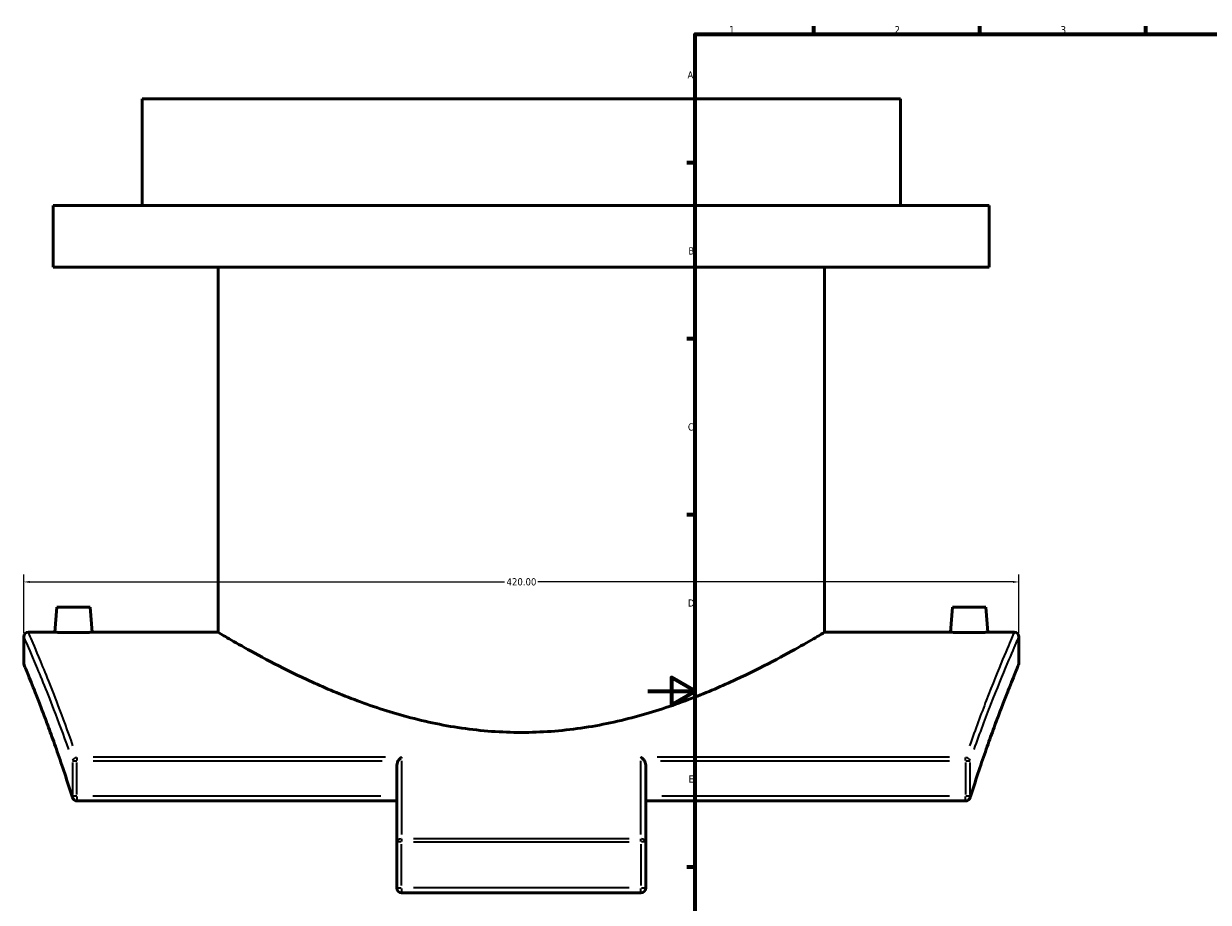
# Model space of a CAD drawing. Header units: millimetres. Extents: x -263 to 1411, y -311 to 1273.
# Tile 2 of 8: x -263 to 237, y 208 to 578. Entities that reach past the tile are written whole.
import ezdxf

# ---------------------------------------------------------------- set-up
doc = ezdxf.new("R2010")
doc.units = ezdxf.units.MM
for name, color, linetype, lineweight in [('Border (ANSI)', 7, 'Continuous', 70), ('Dimension (ANSI)', 7, 'Continuous', 25), ('Visible (ANSI)', 7, 'Continuous', 50), ('Visible Narrow (ANSI)', 7, 'Continuous', 35)]:
    doc.layers.add(name, color=color, linetype=linetype, lineweight=lineweight)
doc.styles.add('Note Text (ANSI)', font='tahoma.ttf')
doc.dimstyles.new('Default - mm (ANSI)', dxfattribs={"dimtxt": 3.048, "dimasz": 2.5, "dimexe": 3.175, "dimexo": 1.6002, "dimgap": 0.8, "dimtad": 0, "dimtoh": 1, "dimrnd": 1e-08, "dimzin": 4, "dimdsep": 46, "dimtxsty": 'Note Text (ANSI)', "dimcen": 0.09, "dimdle": 10, "dimclrd": 256, "dimclre": 256, "dimclrt": 256, "dimadec": 1, "dimazin": 1, "dimtfac": 1, "dimtofl": 0, "dimtmove": 0, "dimatfit": 3, "dimfxl": 1, "dimtolj": 1, "dimtzin": 4, "dimlwd": -1, "dimlwe": -1, "dimarcsym": 0})

# ---------------------------------------------------------------- blocks, each defined once
blk = doc.blocks.new('Borders Default Border')
at = {"layer": 'Border (ANSI)'}
for p, q in [((70.08, 574), (70.08, 577.45)), ((140.17, 574), (140.17, 577.45)), ((210.25, 574), (210.25, 577.45)), ((20, 519.75), (16.55, 519.75)), ((20, 445.5), (16.55, 445.5)), ((20, 371.25), (16.55, 371.25)), ((20, 222.75), (16.55, 222.75))]:
    blk.add_line(p, q, dxfattribs=at)
at = {"layer": 'Border (ANSI)', "flags": 128}
for points in [[(20, 20), (20, 574), (821, 574), (821, 20), (20, 20)], [(0, 297), (20, 297), (10, 302.77), (10, 291.23), (20, 297)]]:
    blk.add_lwpolyline(points, dxfattribs=at)
at = {"layer": 'Border (ANSI)', "char_height": 3.05, "attachment_point": 7, "style": 'Note Text (ANSI)'}
for s, insert in [('1', (34.35, 574.4)), ('2', (104.2, 574.4)), ('3', (174.26, 574.34)), ('A', (16.78, 555.35)), ('B', (17.15, 481.1)), ('C', (16.95, 406.8)), ('D', (16.96, 332.6)), ('E', (17.21, 258.35))]:
    blk.add_mtext(s, dxfattribs=dict(at, insert=insert))
blk = doc.blocks.new('*D13')
at = {"layer": 'Defpoints', "color": 0, "transparency": 16777216}
for p in [(-263.34, 343), (-263.34, 319.79), (156.66, 319.79)]:
    blk.add_point(p, dxfattribs=at)
at = {"layer": 'Dimension (ANSI)', "transparency": 16777216}
for p, q in [((-263.34, 321.39), (-263.34, 346.18)), ((156.66, 321.39), (156.66, 346.18)), ((-260.84, 343), (-60.37, 343)), ((154.16, 343), (-46.31, 343))]:
    blk.add_line(p, q, dxfattribs=at)
for points in [[(-260.84, 343.42), (-260.84, 342.59), (-263.34, 343)], [(154.16, 343.42), (154.16, 342.59), (156.66, 343)]]:
    blk.add_solid(points, dxfattribs=at)
at = {"layer": 'Dimension (ANSI)', "transparency": 16777216, "insert": (-59.57, 344.59), "char_height": 3.048, "attachment_point": 1, "style": 'Note Text (ANSI)'}
blk.add_mtext('\\A1;420.00', dxfattribs=at)

msp = doc.modelspace()

# ---------------------------------------------------------------- linework, layer by layer
at = {"layer": 'Visible (ANSI)'}
for p, q in [((106.658, 546.795), (-213.342, 546.795)), ((-213.342, 501.795), (-213.342, 546.795)), ((106.658, 501.795), (106.658, 546.795)), ((144.158, 501.795), (-250.842, 501.795)), ((-250.842, 475.795), (-250.842, 501.795)), ((144.158, 475.795), (144.158, 501.795)), ((144.158, 475.795), (-250.842, 475.795)), ((-181.342, 321.795), (-181.342, 475.795)), ((74.658, 321.795), (74.658, 475.795)), ((-249.342, 332.395), (-250.27, 321.795)), ((-249.342, 332.395), (-235.342, 332.395)), ((-235.342, 332.395), (-234.415, 321.795)), ((128.658, 332.395), (127.73, 321.795)), ((142.658, 332.395), (128.658, 332.395)), ((142.658, 332.395), (143.585, 321.795)), ((-250.27, 321.795), (-261.342, 321.795)), ((-181.342, 321.795), (-234.415, 321.795)), ((127.73, 321.795), (74.658, 321.795)), ((154.658, 321.795), (143.585, 321.795)), ((-263.342, 319.795), (-263.342, 308.795)), ((156.658, 308.795), (156.658, 319.795)), ((-105.842, 233.453), (-105.842, 265.779)), ((-0.842, 265.779), (-0.842, 233.453)), ((-105.842, 250.65), (-240.856, 250.65)), ((134.172, 250.65), (-0.842, 250.65)), ((-105.842, 233.453), (-105.842, 213.927)), ((-0.842, 213.927), (-0.842, 233.453)), ((-103.842, 211.927), (-2.842, 211.927))]:
    msp.add_line(p, q, dxfattribs=at)
for centre, start, end in [((-261.342, 319.795), 90, 180), ((154.658, 319.795), 0, 90), ((-261.342, 308.795), 180, 202.53181), ((154.658, 308.795), 337.46819, 0), ((-240.856, 252.65), 197.36517, 270), ((134.172, 252.65), 270, 342.63483), ((-103.842, 213.927), 180, 270), ((-2.842, 213.927), 270, 0)]:
    msp.add_arc(centre, 2, start, end, dxfattribs=at)
for points, knots in [([(-242.342, 321.648), (-243.339, 321.648), (-244.401, 321.656), (-246.355, 321.683), (-247.247, 321.703), (-248.654, 321.74), (-249.263, 321.759), (-250.071, 321.787), (-250.27, 321.795), (-250.27, 321.795)], [0, 0, 0, 0, 0.2989399, 0.2989399, 0.5978797, 0.5978797, 0.8967093, 0.8967093, 1.1955389, 1.1955389, 1.1955389, 1.1955389]), ([(-234.415, 321.795), (-234.415, 321.795), (-234.613, 321.787), (-235.421, 321.759), (-236.031, 321.74), (-237.437, 321.703), (-238.329, 321.683), (-240.283, 321.656), (-241.346, 321.648), (-242.342, 321.648)], [3.5866168, 3.5866168, 3.5866168, 3.5866168, 3.8854465, 3.8854465, 4.1842761, 4.1842761, 4.4832159, 4.4832159, 4.7821558, 4.7821558, 4.7821558, 4.7821558]), ([(-181.342, 321.795), (-181.342, 321.795), (-180.53, 321.308), (-177.184, 319.341), (-174.652, 317.862), (-168.049, 314.138), (-163.973, 311.89), (-154.649, 307.015), (-149.401, 304.391), (-138.268, 299.224), (-131.966, 296.485), (-118.21, 291.208), (-110.755, 288.675), (-95.089, 284.353), (-86.862, 282.568), (-74.324, 280.76), (-70.112, 280.301), (-61.699, 279.691), (-57.498, 279.54), (-49.187, 279.54), (-44.985, 279.691), (-36.572, 280.301), (-32.361, 280.76), (-19.823, 282.568), (-11.595, 284.353), (4.07, 288.675), (11.525, 291.208), (25.282, 296.485), (31.584, 299.224), (42.717, 304.391), (47.965, 307.015), (57.288, 311.89), (61.364, 314.138), (67.968, 317.862), (70.5, 319.341), (73.845, 321.308), (74.658, 321.795), (74.658, 321.795)], [19.8850079, 19.8850079, 19.8850079, 19.8850079, 22.3628914, 22.3628914, 24.8407748, 24.8407748, 27.3186583, 27.3186583, 29.7965417, 29.7965417, 32.2899103, 32.2899103, 34.7832788, 34.7832788, 37.2766473, 37.2766473, 38.5233316, 38.5233316, 39.7700159, 39.7700159, 41.0167002, 41.0167002, 42.2633844, 42.2633844, 44.756753, 44.756753, 47.2501215, 47.2501215, 49.74349, 49.74349, 52.2213735, 52.2213735, 54.6992569, 54.6992569, 57.1771404, 57.1771404, 59.6550238, 59.6550238, 59.6550238, 59.6550238]), ([(135.658, 321.648), (134.661, 321.648), (133.599, 321.656), (131.645, 321.683), (130.753, 321.703), (129.346, 321.74), (128.737, 321.759), (127.929, 321.787), (127.73, 321.795), (127.73, 321.795)], [2.3910779, 2.3910779, 2.3910779, 2.3910779, 2.6900178, 2.6900178, 2.9889576, 2.9889576, 3.2877872, 3.2877872, 3.5866168, 3.5866168, 3.5866168, 3.5866168]), ([(143.585, 321.795), (143.585, 321.795), (143.387, 321.787), (142.579, 321.759), (141.969, 321.74), (140.563, 321.703), (139.671, 321.683), (137.717, 321.656), (136.654, 321.648), (135.658, 321.648)], [5.9776947, 5.9776947, 5.9776947, 5.9776947, 6.2765244, 6.2765244, 6.575354, 6.575354, 6.8742938, 6.8742938, 7.1732337, 7.1732337, 7.1732337, 7.1732337]), ([(-242.765, 252.054), (-243.861, 255.558), (-244.949, 258.925), (-247.09, 265.37), (-248.141, 268.447), (-250.184, 274.294), (-251.176, 277.064), (-253.079, 282.28), (-253.99, 284.726), (-255.71, 289.275), (-256.519, 291.379), (-258.018, 295.231), (-258.708, 296.978), (-259.952, 300.101), (-260.507, 301.477), (-261.468, 303.845), (-261.874, 304.837), (-262.528, 306.429), (-262.775, 307.028), (-263.106, 307.828), (-263.19, 308.028), (-263.19, 308.028)], [0, 0, 0, 0, 1.5601062, 1.5601062, 3.1202125, 3.1202125, 4.6803187, 4.6803187, 6.2404249, 6.2404249, 7.8005312, 7.8005312, 9.3606374, 9.3606374, 10.9207436, 10.9207436, 12.4808499, 12.4808499, 14.0409561, 14.0409561, 15.6010624, 15.6010624, 15.6010624, 15.6010624]), ([(156.505, 308.028), (156.505, 308.028), (156.422, 307.828), (156.091, 307.028), (155.843, 306.429), (155.189, 304.837), (154.783, 303.845), (153.823, 301.476), (153.268, 300.101), (152.024, 296.977), (151.334, 295.23), (149.834, 291.379), (149.025, 289.275), (147.305, 284.726), (146.395, 282.28), (144.492, 277.065), (143.501, 274.295), (141.457, 268.448), (140.406, 265.371), (138.265, 258.926), (137.176, 255.558), (136.08, 252.054)], [15.6010624, 15.6010624, 15.6010624, 15.6010624, 17.1611923, 17.1611923, 18.7213222, 18.7213222, 20.2814521, 20.2814521, 21.841582, 21.841582, 23.4017119, 23.4017119, 24.9618418, 24.9618418, 26.5219717, 26.5219717, 28.0821016, 28.0821016, 29.6422315, 29.6422315, 31.2023614, 31.2023614, 31.2023614, 31.2023614]), ([(-105.347, 267.54), (-105.476, 267.342), (-105.583, 267.116), (-105.774, 266.567), (-105.842, 266.14), (-105.842, 265.779)], [-1.21980419, -1.21980419, -1.21980419, -1.21980419, -1.15394663, -1.15394663, -1.04564239, -1.04564239, -1.04564239, -1.04564239]), ([(-105.347, 267.54), (-105.164, 267.819), (-104.949, 268.079), (-104.446, 268.599), (-104.145, 268.848), (-103.846, 269.046), (-103.844, 269.047), (-103.842, 269.049)], [0, 0, 0, 0, 0.1001656, 0.1001656, 0.22549627, 0.22549627, 0.22638574, 0.22638574, 0.22638574, 0.22638574]), ([(-2.842, 269.049), (-2.84, 269.047), (-2.838, 269.046), (-2.626, 268.906), (-2.414, 268.741), (-2.015, 268.376), (-1.824, 268.177), (-1.538, 267.827), (-1.433, 267.686), (-1.337, 267.54)], [-0.00089614, -0.00089614, -0.00089614, -0.00089614, 0, 0, 0.08937955, 0.08937955, 0.17454111, 0.17454111, 0.22718297, 0.22718297, 0.22718297, 0.22718297]), ([(-0.842, 265.779), (-0.842, 266.14), (-0.91, 266.567), (-1.102, 267.116), (-1.208, 267.342), (-1.337, 267.54)], [-0.34761671, -0.34761671, -0.34761671, -0.34761671, -0.23931247, -0.23931247, -0.1734549, -0.1734549, -0.1734549, -0.1734549])]:
    msp.add_open_spline(points, degree=3, knots=knots, dxfattribs=at)
at = {"layer": 'Visible Narrow (ANSI)'}
for p, q in [((-242.772, 266.795), (-242.772, 253.395)), ((-242.731, 267.54), (-240.984, 267.54)), ((-240.856, 268.991), (-240.856, 267.625)), ((-240.856, 253.395), (-240.856, 266.795)), ((-234.08, 267.54), (-112.122, 267.54)), ((-110.693, 269.049), (-234.005, 269.049)), ((-103.842, 267.499), (-103.842, 236.522)), ((-2.842, 236.522), (-2.842, 267.499)), ((127.321, 269.049), (4.009, 269.049)), ((5.438, 267.54), (127.396, 267.54)), ((134.172, 267.625), (134.172, 268.991)), ((134.172, 266.795), (134.172, 253.395)), ((134.299, 267.54), (136.047, 267.54)), ((136.087, 253.395), (136.087, 266.795)), ((-240.984, 252.65), (-242.731, 252.65)), ((-240.856, 252.494), (-240.856, 250.657)), ((-112.593, 252.65), (-234.105, 252.65)), ((127.421, 252.65), (5.909, 252.65)), ((134.172, 250.657), (134.172, 252.494)), ((136.047, 252.65), (134.299, 252.65)), ((-103.999, 233.453), (-105.836, 233.453)), ((-103.842, 234.591), (-103.842, 233.517)), ((-103.842, 214.904), (-103.842, 232.477)), ((-7.892, 234.643), (-98.792, 234.643)), ((-98.792, 233.453), (-7.892, 233.453)), ((-2.842, 233.517), (-2.842, 234.591)), ((-2.842, 232.477), (-2.842, 214.904)), ((-0.848, 233.453), (-2.685, 233.453)), ((-105.836, 213.927), (-103.999, 213.927)), ((-103.842, 213.77), (-103.842, 211.934)), ((-7.892, 213.927), (-98.792, 213.927)), ((-2.842, 211.934), (-2.842, 213.77)), ((-2.685, 213.927), (-0.848, 213.927))]:
    msp.add_line(p, q, dxfattribs=at)
for centre, major_axis, ratio, start_param, end_param in [((-240.856, 267.54), (1.891, 0.652), 0.7360881, 1.3914228, 2.6346404), ((134.172, 267.54), (1.891, -0.652), 0.7360881, 0.5069523, 1.7501699), ((-240.856, 252.65), (-1.909, -0.597), 0.7057317, 5.8869349, 6.26233), ((134.172, 252.65), (1.909, -0.597), 0.7057317, 0.0208553, 0.3962504), ((-103.842, 233.453), (-2, 0), 0.594642, 4.7909288, 6.2046455), ((-2.842, 233.453), (2, 0), 0.594642, 0.0785398, 1.4922565)]:
    msp.add_ellipse(centre, major_axis=major_axis, ratio=ratio, start_param=start_param, end_param=end_param, dxfattribs=at)
for points, knots in [([(-242.543, 273.927), (-244.719, 280.135), (-246.819, 285.826), (-251.992, 299.402), (-254.801, 306.295), (-258.823, 315.957), (-260.167, 319.074), (-261.057, 321.136), (-261.204, 321.476), (-261.279, 321.652)], [-30.0585204, -30.0585204, -30.0585204, -30.0585204, -27.0535961, -27.0535961, -22.088265, -22.088265, -17.6329627, -17.6329627, -16.185251, -16.185251, -16.185251, -16.185251]), ([(154.594, 321.651), (154.485, 321.398), (154.229, 320.804), (153.02, 317.996), (151.632, 314.757), (147.894, 305.735), (145.544, 299.947), (140.712, 287.385), (138.334, 280.992), (135.859, 273.927)], [-14.6437881, -14.6437881, -14.6437881, -14.6437881, -12.5610602, -12.5610602, -8.3808303, -8.3808303, -4.1904176, -4.1904176, -0.7707257, -0.7707257, -0.7707257, -0.7707257]), ([(-263.279, 319.653), (-263.203, 319.479), (-263.056, 319.142), (-262.162, 317.099), (-260.812, 314.011), (-256.775, 304.439), (-253.953, 297.611), (-248.759, 284.16), (-246.65, 278.523), (-244.466, 272.372)], [16.185251, 16.185251, 16.185251, 16.185251, 17.6329627, 17.6329627, 22.088265, 22.088265, 27.0535961, 27.0535961, 30.0585204, 30.0585204, 30.0585204, 30.0585204]), ([(137.782, 272.372), (140.267, 279.371), (142.654, 285.706), (147.507, 298.15), (149.866, 303.884), (153.619, 312.823), (155.014, 316.031), (156.227, 318.813), (156.484, 319.402), (156.594, 319.652)], [0.7707257, 0.7707257, 0.7707257, 0.7707257, 4.1904176, 4.1904176, 8.3808303, 8.3808303, 12.5610602, 12.5610602, 14.6437881, 14.6437881, 14.6437881, 14.6437881]), ([(-244.421, 257.821), (-246.717, 264.907), (-248.955, 271.369), (-253.601, 284.264), (-255.921, 290.319), (-259.933, 300.531), (-261.521, 304.394), (-262.877, 307.677), (-263.159, 308.358), (-263.277, 308.641)], [0.7800531, 0.7800531, 0.7800531, 0.7800531, 4.0542055, 4.0542055, 8.108406, 8.108406, 12.6191465, 12.6191465, 14.8210092, 14.8210092, 14.8210092, 14.8210092]), ([(156.594, 308.643), (156.542, 308.517), (156.457, 308.312), (155.797, 306.722), (154.558, 303.745), (150.759, 294.248), (148.088, 287.426), (142.758, 272.773), (140.283, 265.681), (137.737, 257.821)], [16.3811273, 16.3811273, 16.3811273, 16.3811273, 17.362273, 17.362273, 21.8646287, 21.8646287, 26.7908968, 26.7908968, 30.4222965, 30.4222965, 30.4222965, 30.4222965])]:
    msp.add_open_spline(points, degree=3, knots=knots, dxfattribs=at)

# ---------------------------------------------------------------- block references
msp.add_blockref('Borders Default Border', (0, 0))

# ---------------------------------------------------------------- dimensions: what is measured, and where the dimension line sits
at = {"layer": 'Dimension (ANSI)'}
dim = msp.add_linear_dim(base=(-263.342, 343.002), p1=(156.658, 319.795), p2=(-263.342, 319.795), dimstyle='Default - mm (ANSI)', override={"dimtoh": 0, "dimdec": 2, "dimtp": 0, "dimtm": 0, "dimtdec": 2, "dimatfit": 1}, dxfattribs=at)
dim.commit()
dim.dimension.update_dxf_attribs({"geometry": '*D13', "text_midpoint": (-53.342, 343.002), "dimtype": 160})

doc.saveas('drawing.dxf')
